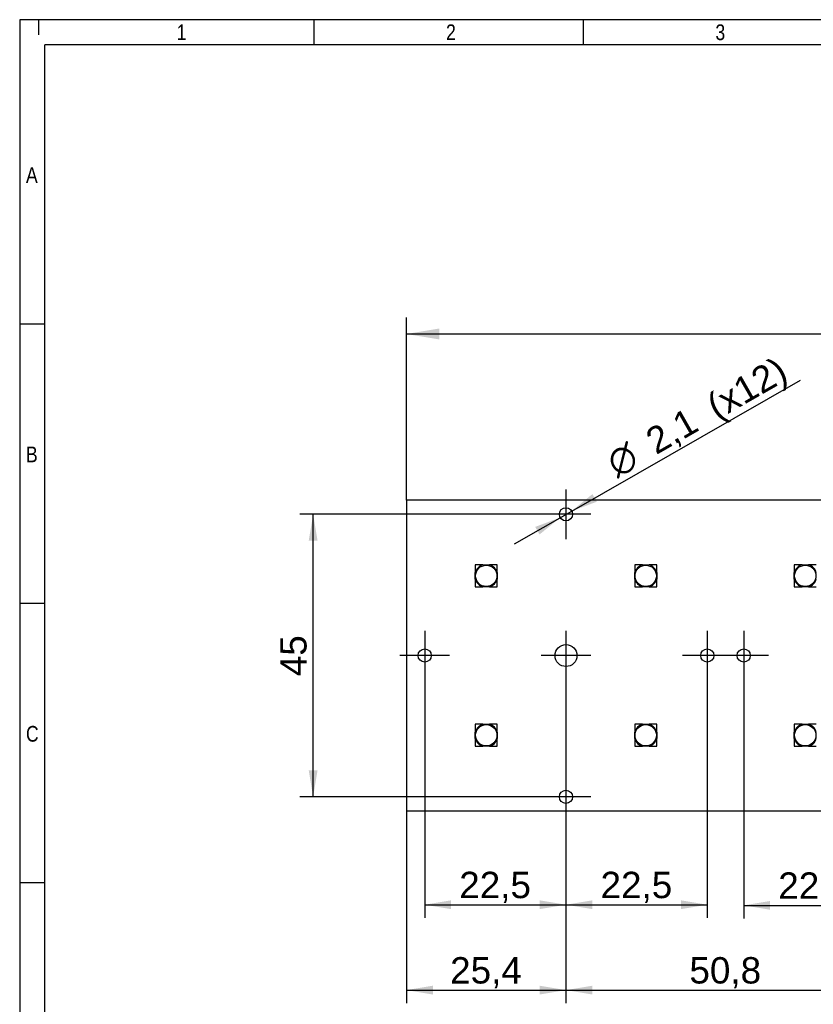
# Model space of a CAD drawing. Header units: millimetres. Extents: x 16 to 406, y 13 to 285.
# Tile 2 of 6: x 16 to 142, y 128 to 285. Entities that reach past the tile are written whole.
import ezdxf
from ezdxf.enums import TextEntityAlignment as Align
from ezdxf.lldxf.tags import DXFTag

# ---------------------------------------------------------------- set-up
doc = ezdxf.new("R2010")
doc.units = ezdxf.units.MM
for name, color, linetype in [('10', 7, 'Continuous'), ('Default', 7, 'Continuous'), ('LH351C', 7, 'Continuous'), ('PCB_RECLED_173X5', 7, 'Continuous')]:
    doc.layers.add(name, color=color, linetype=linetype)
doc.styles.add('SEACAD_Arial', font='arial.ttf')
doc.styles.add('SEACAD_Solid_Edge_ANSI1_Symbols', font='semeca1.ttf')
tags = doc.linetypes.add('CENTER2', pattern=[28.575, 19.05, -3.175, 3.175, -3.175]).pattern_tags.tags
tags[10:11] = [DXFTag(74, 4), DXFTag(75, 0), DXFTag(340, '0'), DXFTag(46, 0.0), DXFTag(50, 0.0), DXFTag(44, 0.0), DXFTag(45, 0.0)]
tags[8:9] = [DXFTag(74, 4), DXFTag(75, 0), DXFTag(340, '0'), DXFTag(46, 0.0), DXFTag(50, 0.0), DXFTag(44, 0.0), DXFTag(45, 0.0)]
tags[6:7] = [DXFTag(74, 4), DXFTag(75, 0), DXFTag(340, '0'), DXFTag(46, 0.0), DXFTag(50, 0.0), DXFTag(44, 0.0), DXFTag(45, 0.0)]
tags[4:5] = [DXFTag(74, 4), DXFTag(75, 0), DXFTag(340, '0'), DXFTag(46, 0.0), DXFTag(50, 0.0), DXFTag(44, 0.0), DXFTag(45, 0.0)]
doc.dimstyles.new('ISO', dxfattribs={"dimtxt": 4.2, "dimasz": 4.2, "dimexe": 2.1, "dimexo": 0, "dimgap": 1.05, "dimtad": 1, "dimtxsty": 'SEACAD_Arial', "dimblk1": '_SE_FILLED', "dimblk2": '_SE_FILLED', "dimsah": 1, "dimcen": 2.1, "dimadec": 0, "dimazin": 0, "dimtfac": 0.5, "dimtdec": 3, "dimtmove": 0, "dimatfit": 3, "dimfxl": 1, "dimarcsym": 0})

# ---------------------------------------------------------------- blocks, each defined once
blk = doc.blocks.new('SEANNOT_GROUP')
at = {"layer": 'Default', "color": 7, "linetype": 'CENTER2'}
for p, q in [((102.65, 209.73), (102.65, 201.85)), ((106.59, 205.79), (98.71, 205.79))]:
    blk.add_line(p, q, dxfattribs=at)
blk = doc.blocks.new('SEANNOT_GROUP1')
at = {"layer": 'Default', "color": 7, "linetype": 'CENTER2'}
for p, q in [((80.15, 187.23), (80.15, 179.35)), ((84.09, 183.29), (76.21, 183.29))]:
    blk.add_line(p, q, dxfattribs=at)
blk = doc.blocks.new('SEANNOT_GROUP2')
at = {"layer": 'Default', "color": 7, "linetype": 'CENTER2'}
for p, q in [((102.65, 187.23), (102.65, 179.35)), ((106.59, 183.29), (98.71, 183.29))]:
    blk.add_line(p, q, dxfattribs=at)
blk = doc.blocks.new('SEANNOT_GROUP3')
at = {"layer": 'Default', "color": 7, "linetype": 'CENTER2'}
for p, q in [((102.65, 164.73), (102.65, 156.85)), ((106.59, 160.79), (98.71, 160.79))]:
    blk.add_line(p, q, dxfattribs=at)
blk = doc.blocks.new('SEANNOT_GROUP4')
at = {"layer": 'Default', "color": 7, "linetype": 'CENTER2'}
for p, q in [((125.15, 187.23), (125.15, 179.35)), ((129.09, 183.29), (121.21, 183.29))]:
    blk.add_line(p, q, dxfattribs=at)
blk = doc.blocks.new('SEANNOT_GROUP5')
at = {"layer": 'Default', "color": 7, "linetype": 'CENTER2'}
for p, q in [((130.95, 187.23), (130.95, 179.35)), ((134.89, 183.29), (127.01, 183.29))]:
    blk.add_line(p, q, dxfattribs=at)
blk = doc.blocks.new('SE1')
at = {"layer": 'LH351C', "color": 7, "linetype": 'Continuous'}
for p, q in [((88.2, 197.74), (88.2, 196.51)), ((89.43, 197.74), (88.2, 197.74)), ((89.43, 197.74), (90.47, 197.74)), ((91.7, 197.74), (90.47, 197.74)), ((91.7, 196.51), (91.7, 197.74)), ((113.6, 197.74), (113.6, 196.51)), ((114.83, 197.74), (113.6, 197.74)), ((114.83, 197.74), (115.87, 197.74)), ((117.1, 197.74), (115.87, 197.74)), ((117.1, 196.51), (117.1, 197.74)), ((139, 197.74), (139, 196.51)), ((140.23, 197.74), (139, 197.74)), ((140.23, 197.74), (141.27, 197.74)), ((142.5, 197.74), (141.27, 197.74)), ((88.2, 195.47), (88.2, 196.51)), ((91.7, 196.51), (91.7, 195.47)), ((113.6, 195.47), (113.6, 196.51)), ((117.1, 196.51), (117.1, 195.47)), ((139, 195.47), (139, 196.51)), ((88.2, 195.47), (88.2, 194.24)), ((91.7, 194.24), (91.7, 195.47)), ((113.6, 195.47), (113.6, 194.24)), ((117.1, 194.24), (117.1, 195.47)), ((139, 195.47), (139, 194.24)), ((88.2, 194.24), (89.43, 194.24)), ((90.47, 194.24), (89.43, 194.24)), ((90.47, 194.24), (91.7, 194.24)), ((113.6, 194.24), (114.83, 194.24)), ((115.87, 194.24), (114.83, 194.24)), ((115.87, 194.24), (117.1, 194.24)), ((139, 194.24), (140.23, 194.24)), ((141.27, 194.24), (140.23, 194.24)), ((141.27, 194.24), (142.5, 194.24)), ((88.2, 172.34), (88.2, 171.11)), ((89.43, 172.34), (88.2, 172.34)), ((88.2, 170.07), (88.2, 171.11)), ((89.43, 172.34), (90.47, 172.34)), ((91.7, 172.34), (90.47, 172.34)), ((91.7, 171.11), (91.7, 172.34)), ((91.7, 171.11), (91.7, 170.07)), ((113.6, 172.34), (113.6, 171.11)), ((114.83, 172.34), (113.6, 172.34)), ((113.6, 170.07), (113.6, 171.11)), ((114.83, 172.34), (115.87, 172.34)), ((117.1, 172.34), (115.87, 172.34)), ((117.1, 171.11), (117.1, 172.34)), ((117.1, 171.11), (117.1, 170.07)), ((139, 172.34), (139, 171.11)), ((140.23, 172.34), (139, 172.34)), ((139, 170.07), (139, 171.11)), ((140.23, 172.34), (141.27, 172.34)), ((142.5, 172.34), (141.27, 172.34)), ((88.2, 170.07), (88.2, 168.84)), ((91.7, 168.84), (91.7, 170.07)), ((113.6, 170.07), (113.6, 168.84)), ((117.1, 168.84), (117.1, 170.07)), ((139, 170.07), (139, 168.84)), ((88.2, 168.84), (89.43, 168.84)), ((90.47, 168.84), (89.43, 168.84)), ((90.47, 168.84), (91.7, 168.84)), ((113.6, 168.84), (114.83, 168.84)), ((115.87, 168.84), (114.83, 168.84)), ((115.87, 168.84), (117.1, 168.84)), ((139, 168.84), (140.23, 168.84)), ((141.27, 168.84), (140.23, 168.84)), ((141.27, 168.84), (142.5, 168.84))]:
    blk.add_line(p, q, dxfattribs=at)
for centre in [(89.95, 195.99), (115.35, 195.99), (140.75, 195.99), (89.95, 170.59), (115.35, 170.59), (140.75, 170.59)]:
    blk.add_circle(centre, 1.7, dxfattribs=at)
for centre, start, end in [((89.95, 195.99), 106.5229, 163.4771), ((89.95, 195.99), 16.5229, 73.4771), ((115.35, 195.99), 106.5229, 163.4771), ((115.35, 195.99), 16.5229, 73.4771), ((140.75, 195.99), 106.5229, 163.4771), ((140.75, 195.99), 16.5229, 73.4771), ((89.95, 195.99), 196.5229, 253.4771), ((89.95, 195.99), 286.5229, 343.4771), ((115.35, 195.99), 196.5229, 253.4771), ((115.35, 195.99), 286.5229, 343.4771), ((140.75, 195.99), 196.5229, 253.4771), ((140.75, 195.99), 286.5229, 343.4771), ((89.95, 170.59), 106.5229, 163.4771), ((89.95, 170.59), 16.5229, 73.4771), ((115.35, 170.59), 106.5229, 163.4771), ((115.35, 170.59), 16.5229, 73.4771), ((140.75, 170.59), 106.5229, 163.4771), ((140.75, 170.59), 16.5229, 73.4771), ((89.95, 170.59), 196.5229, 253.4771), ((89.95, 170.59), 286.5229, 343.4771), ((115.35, 170.59), 196.5229, 253.4771), ((115.35, 170.59), 286.5229, 343.4771), ((140.75, 170.59), 196.5229, 253.4771), ((140.75, 170.59), 286.5229, 343.4771)]:
    blk.add_arc(centre, 1.83, start, end, dxfattribs=at)
at = {"layer": 'PCB_RECLED_173X5', "color": 7, "linetype": 'Continuous'}
for p, q in [((249.45, 208.04), (77.25, 208.04)), ((77.25, 208.04), (77.25, 158.54)), ((77.25, 158.54), (249.45, 158.54))]:
    blk.add_line(p, q, dxfattribs=at)
for centre, radius in [((102.65, 205.79), 1.05), ((80.15, 183.29), 1.05), ((102.65, 183.29), 1.75), ((125.15, 183.29), 1.05), ((130.95, 183.29), 1.05), ((102.65, 160.79), 1.05)]:
    blk.add_circle(centre, radius, dxfattribs=at)
blk = doc.blocks.new('DMBLK26')
at = {"layer": 'Default', "linetype": 'Continuous'}
for points in [[(61.69, 201.59), (63.09, 201.59), (62.39, 205.79)], [(61.69, 164.99), (62.39, 160.79), (63.09, 164.99)]]:
    blk.add_hatch(color=7, dxfattribs=at).paths.add_polyline_path(points)
at = {"layer": 'Default', "color": 7, "linetype": 'Continuous'}
for p, q in [((103.7, 205.79), (60.29, 205.79)), ((62.39, 160.79), (62.39, 205.79)), ((103.7, 160.79), (60.29, 160.79))]:
    blk.add_line(p, q, dxfattribs=at)
at = {"layer": 'Default', "color": 7, "linetype": 'Continuous', "style": 'SEACAD_Arial'}
blk.add_text('45', height=4.2, rotation=90, dxfattribs=at).set_placement((57.14, 180), align=Align.TOP_LEFT)
blk = doc.blocks.new('_SE_FILLED')
at = {"color": 0}
blk.add_line((0, 0), (-1, 0), dxfattribs=at)
blk.add_solid([(0, 0), (-1, -0.1665), (-1, 0.1665), (0, 0)], dxfattribs=at)
blk = doc.blocks.new('GDimGGroup')
at = {"layer": 'Default', "linetype": 'Continuous'}
blk.add_hatch(color=7, dxfattribs=at).paths.add_polyline_path([(82.5, 235.39), (77.25, 234.51), (82.5, 233.64)])
at = {"layer": 'Default', "color": 7, "linetype": 'Continuous'}
for p, q in [((77.25, 208.04), (77.25, 237.14)), ((249.45, 234.51), (77.25, 234.51))]:
    blk.add_line(p, q, dxfattribs=at)
blk = doc.blocks.new('DMBLK29')
at = {"layer": 'Default', "linetype": 'Continuous'}
for points in [[(106.86, 209.01), (103.56, 206.31), (107.55, 207.79)], [(97.75, 203.79), (98.44, 202.58), (101.74, 205.27)]]:
    blk.add_hatch(color=7, dxfattribs=at).paths.add_polyline_path(points)
at = {"layer": 'Default', "color": 7, "linetype": 'Continuous'}
for p, q in [((103.56, 206.31), (139.97, 227.16)), ((94.45, 201.1), (103.56, 206.31))]:
    blk.add_line(p, q, dxfattribs=at)
for s, style, p in [('(x12)', 'SEACAD_Arial', (124.6, 224.41)), ('2,1', 'SEACAD_Arial', (114.91, 218.86)), ('O', 'SEACAD_Solid_Edge_ANSI1_Symbols', (108.67, 215.29))]:
    blk.add_text(s, height=4.2, rotation=29.7935, dxfattribs=dict(at, style=style)).set_placement(p, align=Align.TOP_LEFT)
blk = doc.blocks.new('DMBLK31')
at = {"layer": 'Default', "linetype": 'Continuous'}
for points in [[(84.35, 142.9), (84.35, 144.3), (80.15, 143.6)], [(98.45, 142.9), (102.65, 143.6), (98.45, 144.3)]]:
    blk.add_hatch(color=7, dxfattribs=at).paths.add_polyline_path(points)
at = {"layer": 'Default', "color": 7, "linetype": 'Continuous'}
for p, q in [((80.15, 183.29), (80.15, 141.5)), ((102.65, 179.35), (102.65, 141.5)), ((80.15, 143.6), (102.65, 143.6))]:
    blk.add_line(p, q, dxfattribs=at)
at = {"layer": 'Default', "color": 7, "linetype": 'Continuous', "style": 'SEACAD_Arial'}
blk.add_text('22,5', height=4.2, dxfattribs=at).set_placement((85.65, 148.85), align=Align.TOP_LEFT)
blk = doc.blocks.new('GDimGGroup1')
at = {"layer": 'Default', "linetype": 'Continuous'}
for points in [[(106.85, 142.9), (106.85, 144.3), (102.65, 143.6)], [(120.95, 142.9), (125.15, 143.6), (120.95, 144.3)]]:
    blk.add_hatch(color=7, dxfattribs=at).paths.add_polyline_path(points)
at = {"layer": 'Default', "color": 7, "linetype": 'Continuous'}
for p, q in [((102.65, 183.29), (102.65, 141.5)), ((125.15, 183.29), (125.15, 141.5)), ((102.65, 143.6), (125.15, 143.6))]:
    blk.add_line(p, q, dxfattribs=at)
at = {"layer": 'Default', "color": 7, "linetype": 'Continuous', "style": 'SEACAD_Arial'}
blk.add_text('22,5', height=4.2, dxfattribs=at).set_placement((108.15, 148.85), align=Align.TOP_LEFT)
blk = doc.blocks.new('GDimGGroup2')
at = {"layer": 'Default', "linetype": 'Continuous'}
for points in [[(81.45, 129.3), (81.45, 130.7), (77.25, 130)], [(98.45, 129.3), (102.65, 130), (98.45, 130.7)]]:
    blk.add_hatch(color=7, dxfattribs=at).paths.add_polyline_path(points)
at = {"layer": 'Default', "color": 7, "linetype": 'Continuous'}
for p, q in [((102.65, 183.29), (102.65, 127.9)), ((77.25, 158.54), (77.25, 127.9)), ((77.25, 130), (102.65, 130))]:
    blk.add_line(p, q, dxfattribs=at)
at = {"layer": 'Default', "color": 7, "linetype": 'Continuous', "style": 'SEACAD_Arial'}
blk.add_text('25,4', height=4.2, dxfattribs=at).set_placement((84.2, 135.25), align=Align.TOP_LEFT)
blk = doc.blocks.new('GDimGGroup3')
at = {"layer": 'Default', "linetype": 'Continuous'}
for points in [[(106.85, 129.3), (106.85, 130.7), (102.65, 130)], [(149.25, 129.3), (153.45, 130), (149.25, 130.7)]]:
    blk.add_hatch(color=7, dxfattribs=at).paths.add_polyline_path(points)
at = {"layer": 'Default', "color": 7, "linetype": 'Continuous'}
for p, q in [((102.65, 183.29), (102.65, 127.9)), ((153.45, 183.29), (153.45, 127.9)), ((102.65, 130), (153.45, 130))]:
    blk.add_line(p, q, dxfattribs=at)
at = {"layer": 'Default', "color": 7, "linetype": 'Continuous', "style": 'SEACAD_Arial'}
blk.add_text('50,8', height=4.2, dxfattribs=at).set_placement((122.3, 135.25), align=Align.TOP_LEFT)
blk = doc.blocks.new('GDimGGroup5')
at = {"layer": 'Default', "linetype": 'Continuous'}
for points in [[(135.15, 142.8), (135.15, 144.2), (130.95, 143.5)], [(149.25, 142.8), (153.45, 143.5), (149.25, 144.2)]]:
    blk.add_hatch(color=7, dxfattribs=at).paths.add_polyline_path(points)
at = {"layer": 'Default', "color": 7, "linetype": 'Continuous'}
for p, q in [((130.95, 183.29), (130.95, 141.4)), ((153.45, 183.29), (153.45, 141.4)), ((130.95, 143.5), (153.45, 143.5))]:
    blk.add_line(p, q, dxfattribs=at)
at = {"layer": 'Default', "color": 7, "linetype": 'Continuous', "style": 'SEACAD_Arial'}
blk.add_text('22,5', height=4.2, dxfattribs=at).set_placement((136.45, 148.75), align=Align.TOP_LEFT)

msp = doc.modelspace()

# ---------------------------------------------------------------- linework, layer by layer
at = {"layer": '10', "color": 7, "linetype": 'Continuous'}
for p, q in [((18.666, 284.578), (18.666, 282.156)), ((62.555, 280.578), (62.555, 284.578)), ((105.444, 280.578), (105.444, 284.578)), ((405.666, 280.578), (19.666, 280.578)), ((19.666, 13.578), (19.666, 280.578)), ((19.666, 236.078), (15.666, 236.078)), ((19.666, 191.578), (15.666, 191.578)), ((19.666, 147.078), (15.666, 147.078))]:
    msp.add_line(p, q, dxfattribs=at)
msp.add_lwpolyline([(405.666, 13.577), (405.666, 284.577), (15.666, 284.577), (15.666, 13.577), (405.666, 13.577)], dxfattribs=at)

# ---------------------------------------------------------------- block references
at = {"layer": 'Default'}
for name in ['GDimGGroup', 'SEANNOT_GROUP', 'SE1', 'SEANNOT_GROUP1', 'SEANNOT_GROUP2', 'SEANNOT_GROUP4', 'SEANNOT_GROUP5', 'GDimGGroup2', 'GDimGGroup1', 'GDimGGroup3', 'GDimGGroup5', 'SEANNOT_GROUP3']:
    msp.add_blockref(name, (0, 0), dxfattribs=at)

# ---------------------------------------------------------------- texts
at = {"layer": '10', "char_height": 2.5, "attachment_point": 1, "style": 'SEACAD_Arial'}
for s, insert, width in [('{\\farial rounded mt|b0||i0||c0|p34;\\C7;\\H2.50000002;\\W0.8;1}', (40.666, 283.828), 1.52175), ('{\\farial rounded mt|b0||i0||c0|p34;\\C7;\\H2.50000002;\\W0.8;2}', (83.555, 283.828), 1.52175), ('{\\farial rounded mt|b0||i0||c0|p34;\\C7;\\H2.50000002;\\W0.8;3}', (126.444, 283.828), 1.52175), ('{\\farial rounded mt|b0||i0||c0|p34;\\C7;\\H2.50000002;\\W0.8;A}', (16.666, 261.078), 1.79349), ('{\\farial rounded mt|b0||i0||c0|p34;\\C7;\\H2.50000002;\\W0.8;B}', (16.666, 216.578), 1.79349), ('{\\farial rounded mt|b0||i0||c0|p34;\\C7;\\H2.50000002;\\W0.8;C}', (16.666, 172.078), 1.95653)]:
    msp.add_mtext(s, dxfattribs=dict(at, insert=insert, width=width))

# ---------------------------------------------------------------- dimensions: what is measured, and where the dimension line sits
at = {"layer": 'Default', "color": 7, "linetype": 'Continuous'}
dim = msp.add_diameter_dim_2p(p1=(101.739, 205.27), p2=(103.562, 206.314), text='\\A1;<> (x12)', dimstyle='ISO', override={"dimtmove": 1, "dimtolj": 1}, dxfattribs=at)
dim.commit()
dim.dimension.update_dxf_attribs({"geometry": 'DMBLK29', "text_midpoint": (110, 210), "dimtype": 163})
for base, p1, p2, angle, picture, middle in [((62.39, 160.792), (103.7, 160.792), (103.7, 205.792), 90, 'DMBLK26', (62.39, 183.292)), ((80.15, 143.598), (80.15, 183.292), (102.65, 183.292), 359.99995, 'DMBLK31', (91.4, 143.598))]:
    dim = msp.add_linear_dim(base=base, p1=p1, p2=p2, angle=angle, text='\\A1;<>', dimstyle='ISO', dxfattribs=at)
    dim.commit()
    dim.dimension.update_dxf_attribs({"geometry": picture, "text_midpoint": middle, "dimtype": 161})

doc.saveas('drawing.dxf')
